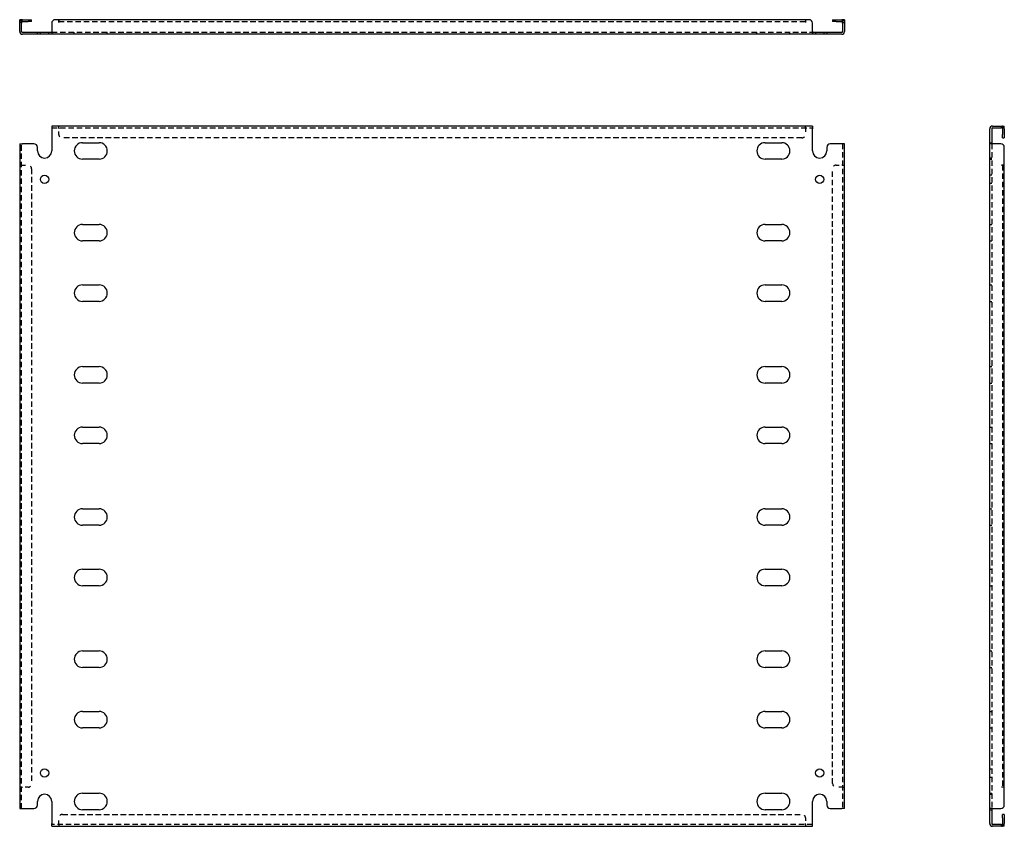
# Model space of a CAD drawing. Header units: inches. Extents: x 4 to 137, y 4 to 69.
# Tile 1 of 2: x 4 to 39, y 4 to 33. Entities that reach past the tile are written whole.
import ezdxf

# ---------------------------------------------------------------- set-up
doc = ezdxf.new("R2010")
doc.units = ezdxf.units.IN
doc.header["$MEASUREMENT"] = 0
doc.linetypes.add('DASHED_SPACE', pattern=[0.2067, 0.1654, -0.0413])
doc.layers.add('Hidden Edges(ANSI)', color=7, linetype='DASHED_SPACE', lineweight=25)
doc.layers.add('Visible Edges(ANSI)', color=7, linetype='Continuous', lineweight=25)

msp = doc.modelspace()

# ---------------------------------------------------------------- linework, layer by layer
at = {"layer": 'Hidden Edges(ANSI)', "ltscale": 0.129419}
for p, q in [((4.035, 32.647), (3.967, 32.647)), ((32.899, 32.647), (32.967, 32.647)), ((4.697, 32.235), (4.697, 32.303)), ((4.987, 32.235), (4.987, 32.303)), ((5.886, 32.235), (5.886, 32.303)), ((7.048, 32.235), (7.048, 32.303)), ((29.886, 32.235), (29.886, 32.303)), ((31.048, 32.235), (31.048, 32.303)), ((31.947, 32.303), (31.947, 32.235)), ((32.237, 32.303), (32.237, 32.235)), ((5.342, 28.939), (5.342, 29.007)), ((5.342, 28.939), (5.342, 29.007)), ((31.592, 28.939), (31.592, 29.007)), ((31.592, 28.939), (31.592, 29.007)), ((38.485, 28.939), (38.485, 29.007)), ((38.072, 28.422), (38.14, 28.422)), ((38.14, 27.882), (38.072, 27.882)), ((38.072, 27.842), (38.14, 27.842)), ((4.035, 27.632), (3.967, 27.632)), ((4.035, 27.632), (3.967, 27.632)), ((32.899, 27.632), (32.967, 27.632)), ((32.899, 27.632), (32.967, 27.632)), ((38.14, 27.277), (38.072, 27.277)), ((38.14, 26.987), (38.072, 26.987)), ((38.072, 25.547), (38.14, 25.547)), ((38.072, 24.967), (38.14, 24.967)), ((38.072, 23.422), (38.14, 23.422)), ((38.072, 22.842), (38.14, 22.842)), ((38.072, 20.547), (38.14, 20.547)), ((38.072, 19.967), (38.14, 19.967)), ((38.072, 18.422), (38.14, 18.422)), ((38.072, 17.842), (38.14, 17.842)), ((38.072, 15.547), (38.14, 15.547)), ((38.072, 14.967), (38.14, 14.967)), ((38.072, 13.422), (38.14, 13.422)), ((38.072, 12.842), (38.14, 12.842)), ((38.072, 10.547), (38.14, 10.547)), ((38.072, 9.967), (38.14, 9.967)), ((38.072, 8.422), (38.14, 8.422)), ((38.072, 7.842), (38.14, 7.842)), ((38.072, 6.402), (38.14, 6.402)), ((38.072, 6.112), (38.14, 6.112)), ((4.035, 5.757), (3.967, 5.757)), ((4.035, 5.757), (3.967, 5.757)), ((32.899, 5.757), (32.967, 5.757)), ((32.899, 5.757), (32.967, 5.757)), ((38.072, 5.547), (38.14, 5.547)), ((38.072, 5.507), (38.14, 5.507)), ((38.072, 4.967), (38.14, 4.967)), ((5.342, 4.45), (5.342, 4.382)), ((5.342, 4.45), (5.342, 4.382)), ((31.592, 4.45), (31.592, 4.382)), ((31.592, 4.45), (31.592, 4.382)), ((38.485, 4.45), (38.485, 4.382))]:
    msp.add_line(p, q, dxfattribs=at)
at = {"layer": 'Hidden Edges(ANSI)', "ltscale": 1.165098}
msp.add_line((5.342, 32.679), (31.592, 32.679), dxfattribs=at)
at = {"layer": 'Hidden Edges(ANSI)', "ltscale": 1.165897}
for p, q in [((5.092, 32.303), (31.842, 32.303)), ((5.092, 28.939), (31.842, 28.939)), ((31.842, 4.45), (5.092, 4.45))]:
    msp.add_line(p, q, dxfattribs=at)
at = {"layer": 'Hidden Edges(ANSI)', "ltscale": 0.092649}
for p, q in [((5.342, 28.939), (5.342, 28.908)), ((31.592, 28.939), (31.592, 28.908)), ((4.035, 27.632), (4.066, 27.632)), ((32.899, 27.632), (32.868, 27.632)), ((4.035, 5.757), (4.066, 5.757)), ((32.899, 5.757), (32.868, 5.757)), ((5.342, 4.45), (5.342, 4.481)), ((31.592, 4.45), (31.592, 4.481))]:
    msp.add_line(p, q, dxfattribs=at)
at = {"layer": 'Hidden Edges(ANSI)', "ltscale": 0.369411}
for p, q in [((5.342, 28.714), (5.342, 28.908)), ((31.592, 28.908), (31.592, 28.714)), ((4.066, 27.632), (4.26, 27.632)), ((32.674, 27.632), (32.868, 27.632)), ((4.26, 5.757), (4.066, 5.757)), ((32.868, 5.757), (32.674, 5.757)), ((5.342, 4.481), (5.342, 4.675)), ((31.592, 4.675), (31.592, 4.481))]:
    msp.add_line(p, q, dxfattribs=at)
at = {"layer": 'Hidden Edges(ANSI)', "ltscale": 1.164687}
for p, q in [((31.467, 28.589), (5.467, 28.589)), ((5.467, 4.8), (31.467, 4.8))]:
    msp.add_line(p, q, dxfattribs=at)
at = {"layer": 'Hidden Edges(ANSI)', "ltscale": 1.165841}
for p, q in [((4.035, 5.007), (4.035, 28.382)), ((32.899, 28.382), (32.899, 5.007)), ((38.14, 28.382), (38.14, 5.007))]:
    msp.add_line(p, q, dxfattribs=at)
at = {"layer": 'Hidden Edges(ANSI)', "ltscale": 1.162447}
for p, q in [((4.385, 27.507), (4.385, 5.882)), ((32.549, 5.882), (32.549, 27.507))]:
    msp.add_line(p, q, dxfattribs=at)
at = {"layer": 'Hidden Edges(ANSI)', "ltscale": 1.162964}
msp.add_line((38.516, 27.632), (38.516, 5.757), dxfattribs=at)
at = {"layer": 'Hidden Edges(ANSI)', "ltscale": 0.236041}
for centre, start, end in [((4.066, 32.648), 108.248, 180), ((32.868, 32.648), 0, 71.752), ((38.485, 28.908), 18.248, 90), ((38.485, 4.481), 270, 341.752)]:
    msp.add_arc(centre, 0.099, start, end, dxfattribs=at)
at = {"layer": 'Hidden Edges(ANSI)', "ltscale": 0.373886}
for centre, start, end in [((5.467, 28.714), 180, 270), ((31.467, 28.714), 270, 0), ((4.26, 27.507), 0, 90), ((32.674, 27.507), 90, 180), ((4.26, 5.882), 270, 0), ((32.674, 5.882), 180, 270), ((5.467, 4.675), 90, 180), ((31.467, 4.675), 0, 90)]:
    msp.add_arc(centre, 0.125, start, end, dxfattribs=at)
at = {"layer": 'Visible Edges(ANSI)'}
for p, q in [((3.967, 32.622), (3.967, 32.747)), ((4.035, 32.747), (3.967, 32.747)), ((3.967, 32.334), (3.967, 32.622)), ((4.035, 32.747), (4.035, 32.622)), ((4.035, 32.334), (4.035, 32.622)), ((4.066, 32.747), (4.26, 32.747)), ((4.066, 32.679), (4.26, 32.679)), ((4.26, 32.747), (4.385, 32.747)), ((4.385, 32.679), (4.26, 32.679)), ((4.385, 32.679), (4.385, 32.747)), ((5.092, 32.622), (5.092, 32.334)), ((5.342, 32.747), (5.217, 32.747)), ((5.342, 32.647), (5.342, 32.747)), ((31.592, 32.747), (5.342, 32.747)), ((5.342, 32.747), (5.342, 32.648)), ((5.342, 32.648), (5.342, 32.647)), ((5.342, 32.647), (5.342, 32.647)), ((31.717, 32.747), (31.592, 32.747)), ((31.592, 32.747), (31.592, 32.647)), ((31.592, 32.747), (31.592, 32.648)), ((31.592, 32.647), (31.592, 32.648)), ((31.592, 32.647), (31.592, 32.647)), ((31.842, 32.334), (31.842, 32.622)), ((32.549, 32.747), (32.674, 32.747)), ((32.549, 32.747), (32.549, 32.679)), ((32.674, 32.679), (32.549, 32.679)), ((32.674, 32.747), (32.868, 32.747)), ((32.674, 32.679), (32.868, 32.679)), ((32.899, 32.622), (32.899, 32.747)), ((32.967, 32.747), (32.899, 32.747)), ((32.899, 32.622), (32.899, 32.334)), ((32.967, 32.747), (32.967, 32.622)), ((32.967, 32.622), (32.967, 32.334)), ((4.066, 32.303), (4.467, 32.303)), ((4.467, 32.235), (4.066, 32.235)), ((4.467, 32.303), (4.592, 32.303)), ((4.592, 32.235), (4.467, 32.235)), ((4.592, 32.235), (4.592, 32.303)), ((4.592, 32.303), (5.092, 32.303)), ((5.092, 32.235), (4.592, 32.235)), ((5.092, 32.334), (5.092, 32.235)), ((31.842, 32.235), (5.092, 32.235)), ((31.842, 32.334), (31.842, 32.235)), ((31.842, 32.303), (32.342, 32.303)), ((32.342, 32.235), (31.842, 32.235)), ((32.342, 32.303), (32.467, 32.303)), ((32.342, 32.303), (32.342, 32.235)), ((32.467, 32.235), (32.342, 32.235)), ((32.467, 32.303), (32.868, 32.303)), ((32.868, 32.235), (32.467, 32.235)), ((31.842, 29.007), (5.092, 29.007)), ((5.092, 29.007), (5.092, 28.908)), ((5.092, 28.908), (5.092, 28.132)), ((31.842, 29.007), (31.842, 28.908)), ((31.842, 28.132), (31.842, 28.908)), ((38.072, 28.382), (38.072, 28.908)), ((38.14, 28.908), (38.14, 28.382)), ((38.171, 29.007), (38.459, 29.007)), ((38.171, 28.939), (38.459, 28.939)), ((38.459, 29.007), (38.584, 29.007)), ((38.584, 28.939), (38.459, 28.939)), ((38.516, 28.908), (38.516, 28.714)), ((38.584, 28.939), (38.584, 29.007)), ((38.584, 28.908), (38.584, 28.714)), ((6.176, 28.422), (6.758, 28.422)), ((30.176, 28.422), (30.758, 28.422)), ((38.516, 28.589), (38.516, 28.714)), ((38.516, 28.589), (38.584, 28.589)), ((38.584, 28.714), (38.584, 28.589)), ((3.967, 28.382), (4.066, 28.382)), ((3.967, 28.382), (3.967, 5.007)), ((4.467, 28.382), (4.066, 28.382)), ((4.592, 28.132), (4.592, 28.257)), ((32.342, 28.257), (32.342, 28.132)), ((32.868, 28.382), (32.467, 28.382)), ((32.967, 28.382), (32.868, 28.382)), ((32.967, 5.007), (32.967, 28.382)), ((38.072, 5.007), (38.072, 28.382)), ((38.171, 28.382), (38.072, 28.382)), ((38.459, 28.382), (38.171, 28.382)), ((38.584, 27.632), (38.584, 28.257)), ((6.758, 27.842), (6.176, 27.842)), ((30.758, 27.842), (30.176, 27.842)), ((38.485, 27.632), (38.485, 27.632)), ((38.485, 27.632), (38.584, 27.632)), ((38.584, 27.632), (38.485, 27.632)), ((38.485, 27.632), (38.485, 27.632)), ((38.584, 5.757), (38.584, 27.632)), ((6.176, 25.547), (6.758, 25.547)), ((30.176, 25.547), (30.758, 25.547)), ((6.758, 24.967), (6.176, 24.967)), ((30.758, 24.967), (30.176, 24.967)), ((6.176, 23.422), (6.758, 23.422)), ((30.176, 23.422), (30.758, 23.422)), ((6.758, 22.842), (6.176, 22.842)), ((30.758, 22.842), (30.176, 22.842)), ((6.176, 20.547), (6.758, 20.547)), ((30.176, 20.547), (30.758, 20.547)), ((6.758, 19.967), (6.176, 19.967)), ((30.758, 19.967), (30.176, 19.967)), ((6.176, 18.422), (6.758, 18.422)), ((30.176, 18.422), (30.758, 18.422)), ((6.758, 17.842), (6.176, 17.842)), ((30.758, 17.842), (30.176, 17.842)), ((6.176, 15.547), (6.758, 15.547)), ((30.176, 15.547), (30.758, 15.547)), ((6.758, 14.967), (6.176, 14.967)), ((30.758, 14.967), (30.176, 14.967)), ((6.176, 13.422), (6.758, 13.422)), ((30.176, 13.422), (30.758, 13.422)), ((6.758, 12.842), (6.176, 12.842)), ((30.758, 12.842), (30.176, 12.842)), ((6.176, 10.547), (6.758, 10.547)), ((30.176, 10.547), (30.758, 10.547)), ((6.758, 9.967), (6.176, 9.967)), ((30.758, 9.967), (30.176, 9.967)), ((6.176, 8.422), (6.758, 8.422)), ((30.176, 8.422), (30.758, 8.422)), ((6.758, 7.842), (6.176, 7.842)), ((30.758, 7.842), (30.176, 7.842)), ((6.176, 5.547), (6.758, 5.547)), ((30.176, 5.547), (30.758, 5.547)), ((38.584, 5.757), (38.485, 5.757)), ((38.485, 5.757), (38.485, 5.757)), ((38.584, 5.757), (38.485, 5.757)), ((38.485, 5.757), (38.485, 5.757)), ((38.584, 5.132), (38.584, 5.757)), ((4.592, 5.132), (4.592, 5.257)), ((5.092, 5.257), (5.092, 4.481)), ((31.842, 4.481), (31.842, 5.257)), ((32.342, 5.257), (32.342, 5.132)), ((3.967, 5.007), (4.066, 5.007)), ((4.066, 5.007), (4.467, 5.007)), ((6.758, 4.967), (6.176, 4.967)), ((30.758, 4.967), (30.176, 4.967)), ((32.467, 5.007), (32.868, 5.007)), ((32.967, 5.007), (32.868, 5.007)), ((38.171, 5.007), (38.072, 5.007)), ((38.072, 4.481), (38.072, 5.007)), ((38.14, 5.007), (38.14, 4.481)), ((38.171, 5.007), (38.459, 5.007)), ((38.516, 4.675), (38.516, 4.8)), ((38.584, 4.8), (38.516, 4.8)), ((38.516, 4.675), (38.516, 4.481)), ((38.584, 4.8), (38.584, 4.675)), ((38.584, 4.675), (38.584, 4.481)), ((5.092, 4.382), (5.092, 4.481)), ((5.092, 4.382), (31.842, 4.382)), ((31.842, 4.382), (31.842, 4.481)), ((38.459, 4.45), (38.171, 4.45)), ((38.459, 4.382), (38.171, 4.382)), ((38.459, 4.45), (38.584, 4.45)), ((38.584, 4.382), (38.459, 4.382)), ((38.584, 4.382), (38.584, 4.45))]:
    msp.add_line(p, q, dxfattribs=at)
for centre in [(4.842, 27.132), (32.092, 27.132), (4.842, 6.257), (32.092, 6.257)]:
    msp.add_circle(centre, 0.145, dxfattribs=at)
for centre, radius, start, end in [((4.066, 32.648), 0.099, 90, 108.248), ((4.066, 32.648), 0.031, 90, 180), ((5.217, 32.622), 0.125, 90, 180), ((31.717, 32.622), 0.125, 0, 90), ((32.868, 32.648), 0.099, 71.752, 90), ((32.868, 32.648), 0.031, 0, 90), ((4.066, 32.334), 0.099, 180, 270), ((4.066, 32.334), 0.031, 180, 270), ((32.868, 32.334), 0.099, 270, 0), ((32.868, 32.334), 0.031, 270, 0), ((38.171, 28.908), 0.099, 90, 180), ((38.171, 28.908), 0.031, 90, 180), ((38.485, 28.908), 0.031, 0, 90), ((38.485, 28.908), 0.099, 0, 18.248), ((6.176, 28.132), 0.29, 90, 270), ((6.758, 28.132), 0.29, 270, 90), ((30.176, 28.132), 0.29, 90, 270), ((30.758, 28.132), 0.29, 270, 90), ((4.467, 28.257), 0.125, 0, 90), ((4.842, 28.132), 0.25, 180, 0), ((32.092, 28.132), 0.25, 180, 0), ((32.467, 28.257), 0.125, 90, 180), ((38.459, 28.257), 0.125, 0, 90), ((6.176, 25.257), 0.29, 90, 270), ((6.758, 25.257), 0.29, 270, 90), ((30.176, 25.257), 0.29, 90, 270), ((30.758, 25.257), 0.29, 270, 90), ((6.176, 23.132), 0.29, 90, 270), ((6.758, 23.132), 0.29, 270, 90), ((30.176, 23.132), 0.29, 90, 270), ((30.758, 23.132), 0.29, 270, 90), ((6.176, 20.257), 0.29, 90, 270), ((6.758, 20.257), 0.29, 270, 90), ((30.176, 20.257), 0.29, 90, 270), ((30.758, 20.257), 0.29, 270, 90), ((6.176, 18.132), 0.29, 90, 270), ((6.758, 18.132), 0.29, 270, 90), ((30.176, 18.132), 0.29, 90, 270), ((30.758, 18.132), 0.29, 270, 90), ((6.176, 15.257), 0.29, 90, 270), ((6.758, 15.257), 0.29, 270, 90), ((30.176, 15.257), 0.29, 90, 270), ((30.758, 15.257), 0.29, 270, 90), ((6.176, 13.132), 0.29, 90, 270), ((6.758, 13.132), 0.29, 270, 90), ((30.176, 13.132), 0.29, 90, 270), ((30.758, 13.132), 0.29, 270, 90), ((6.176, 10.257), 0.29, 90, 270), ((6.758, 10.257), 0.29, 270, 90), ((30.176, 10.257), 0.29, 90, 270), ((30.758, 10.257), 0.29, 270, 90), ((6.176, 8.132), 0.29, 90, 270), ((6.758, 8.132), 0.29, 270, 90), ((30.176, 8.132), 0.29, 90, 270), ((30.758, 8.132), 0.29, 270, 90), ((6.176, 5.257), 0.29, 90, 270), ((6.758, 5.257), 0.29, 270, 90), ((30.176, 5.257), 0.29, 90, 270), ((30.758, 5.257), 0.29, 270, 90), ((4.842, 5.257), 0.25, 0, 180), ((32.092, 5.257), 0.25, 0, 180), ((4.467, 5.132), 0.125, 270, 0), ((32.467, 5.132), 0.125, 180, 270), ((38.459, 5.132), 0.125, 270, 0), ((38.171, 4.481), 0.099, 180, 270), ((38.171, 4.481), 0.031, 180, 270), ((38.485, 4.481), 0.031, 270, 0), ((38.485, 4.481), 0.099, 341.752, 0)]:
    msp.add_arc(centre, radius, start, end, dxfattribs=at)

doc.saveas('drawing.dxf')
